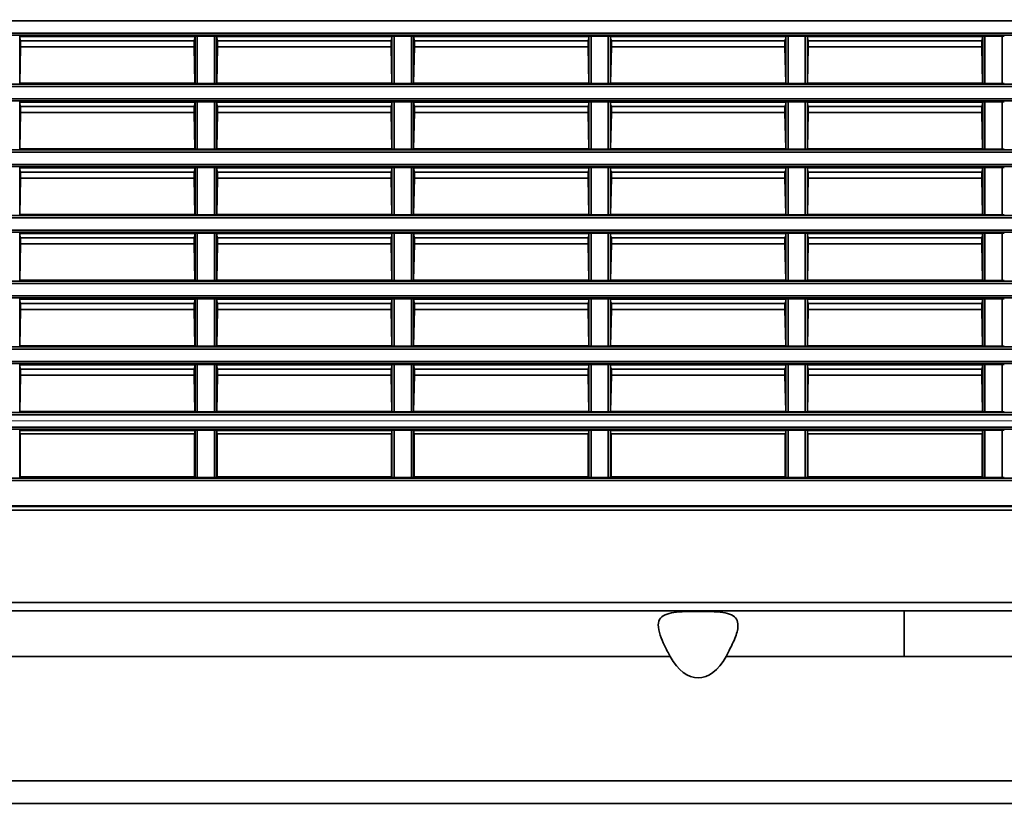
# Model space of a CAD drawing. Header units: millimetres. Extents: x 0 to 1118, y 0 to 864.
# Tile 205 of 250: x 948 to 976, y 437 to 460. Entities that reach past the tile are written whole.
import ezdxf

# ---------------------------------------------------------------- set-up
doc = ezdxf.new("R2010")
doc.units = ezdxf.units.MM
doc.styles.add('SLDTEXTSTYLE0', font='TXT', dxfattribs={"width": 0.605})
doc.dimstyles.new('SLDDIMSTYLE3', dxfattribs={"dimtxt": 4.233333, "dimasz": 4.572, "dimexe": 0, "dimexo": 0.0625, "dimgap": 1.058333, "dimtad": 0, "dimtih": 1, "dimtoh": 1, "dimdec": 1, "dimlfac": 4, "dimrnd": 1e-09, "dimzin": 4, "dimdsep": 46, "dimtxsty": 'SLDTEXTSTYLE0', "dimsah": 1, "dimcen": 0.09, "dimadec": 0, "dimazin": 1, "dimtfac": 1, "dimtofl": 0, "dimtmove": 0, "dimatfit": 3, "dimfxl": 1, "dimfrac": 2, "dimtolj": 1, "dimtzin": 12, "dimarcsym": 0})
doc.dimstyles.new('SLDDIMSTYLE4', dxfattribs={"dimtxt": 4.233333, "dimasz": 4.572, "dimexe": 0, "dimexo": 0.0625, "dimgap": 1.058333, "dimtad": 0, "dimtih": 1, "dimtoh": 1, "dimdec": 1, "dimlfac": 4, "dimrnd": 1e-09, "dimzin": 12, "dimdsep": 46, "dimtxsty": 'SLDTEXTSTYLE0', "dimsah": 1, "dimcen": 0.09, "dimadec": 0, "dimazin": 3, "dimtfac": 1, "dimtmove": 0, "dimatfit": 0, "dimfxl": 1, "dimfrac": 2, "dimtolj": 1, "dimtzin": 12, "dimarcsym": 0})

# ---------------------------------------------------------------- blocks, each defined once
blk = doc.blocks.new('_D_21')
at = {"color": 7, "linetype": 'Continuous', "lineweight": 0}
for p, q in [((934.937, 497.024), (1079.54, 497.024)), ((1077.94, 497.024), (1077.94, 476.868)), ((1085.54, 475.898), (1084.084, 475.898)), ((1084.084, 475.898), (1084.084, 469.401)), ((1093.624, 475.898), (1095.079, 475.898)), ((1095.079, 475.898), (1095.079, 469.401)), ((1084.084, 469.401), (1085.54, 469.401)), ((1095.079, 469.401), (1093.624, 469.401)), ((1077.94, 448.274), (1077.94, 468.431)), ((934.937, 448.274), (1079.54, 448.274))]:
    blk.add_line(p, q, dxfattribs=at)
at = {"color": 7, "linetype": 'Continuous', "lineweight": 18}
for points in [[(1077.94, 497.024), (1077.178, 492.452), (1078.702, 492.452)], [(1077.94, 448.274), (1078.702, 452.846), (1077.178, 452.846)]]:
    blk.add_solid(points, dxfattribs=at)
at = {"color": 7, "linetype": 'Continuous', "lineweight": 18, "char_height": 4.2333, "attachment_point": 1, "style": 'SLDTEXTSTYLE0'}
for s, insert in [('3X', (1059.346, 474.858)), ('195.0', (1068.077, 474.858)), ('7.7', (1085.54, 474.858))]:
    blk.add_mtext(s, dxfattribs=dict(at, insert=insert))
blk = doc.blocks.new('_D_26')
at = {"color": 7, "linetype": 'Continuous', "lineweight": 0}
for p, q in [((933.15, 476.029), (933.15, 426.674)), ((941.775, 471.049), (941.775, 426.674)), ((963.079, 431.523), (961.624, 431.523)), ((961.624, 431.523), (961.624, 425.026)), ((971.163, 431.523), (972.619, 431.523)), ((972.619, 431.523), (972.619, 425.026)), ((933.15, 428.274), (923.625, 428.274)), ((941.775, 428.274), (947.881, 428.274)), ((961.624, 425.026), (963.079, 425.026)), ((972.619, 425.026), (971.163, 425.026))]:
    blk.add_line(p, q, dxfattribs=at)
at = {"color": 7, "linetype": 'Continuous', "lineweight": 18}
for points in [[(933.15, 428.274), (928.578, 429.036), (928.578, 427.512)], [(941.775, 428.274), (946.347, 427.512), (946.347, 429.036)]]:
    blk.add_solid(points, dxfattribs=at)
at = {"color": 7, "linetype": 'Continuous', "lineweight": 18, "char_height": 4.2333, "attachment_point": 1, "style": 'SLDTEXTSTYLE0'}
for s, insert in [('34.5', (948.85, 430.483)), ('1.4', (963.079, 430.483))]:
    blk.add_mtext(s, dxfattribs=dict(at, insert=insert))
blk = doc.blocks.new('_D_29')
at = {"color": 7, "linetype": 'Continuous', "lineweight": 0}
for p, q in [((1077.94, 448.274), (1077.94, 457.799)), ((936.761, 448.274), (1079.54, 448.274)), ((1038.652, 437.349), (1079.54, 437.349)), ((1077.94, 428.274), (1077.94, 437.349)), ((1062.801, 431.523), (1061.346, 431.523)), ((1061.346, 431.523), (1061.346, 425.026)), ((1070.886, 431.523), (1072.341, 431.523)), ((1072.341, 431.523), (1072.341, 425.026)), ((1074.765, 428.274), (1077.94, 428.274)), ((1061.346, 425.026), (1062.801, 425.026)), ((1072.341, 425.026), (1070.886, 425.026))]:
    blk.add_line(p, q, dxfattribs=at)
at = {"color": 7, "linetype": 'Continuous', "lineweight": 18}
for points in [[(1077.94, 448.274), (1078.702, 452.846), (1077.178, 452.846)], [(1077.94, 437.349), (1077.178, 432.777), (1078.702, 432.777)]]:
    blk.add_solid(points, dxfattribs=at)
at = {"color": 7, "linetype": 'Continuous', "lineweight": 18, "char_height": 4.2333, "attachment_point": 1, "style": 'SLDTEXTSTYLE0'}
for s, insert in [('3X', (1039.841, 430.483)), ('43.7', (1048.572, 430.483)), ('1.7', (1062.801, 430.483))]:
    blk.add_mtext(s, dxfattribs=dict(at, insert=insert))

msp = doc.modelspace()

# ---------------------------------------------------------------- linework, layer by layer
at = {"color": 7, "linetype": 'Continuous', "lineweight": 35}
for p, q in [((1048.962, 459.7), (930.212, 459.7)), ((930.212, 459.348), (1048.962, 459.348)), ((1048.962, 459.286), (930.212, 459.286)), ((947.707, 459.259), (947.712, 459.255)), ((947.707, 459.259), (947.707, 457.914)), ((952.712, 459.255), (947.712, 459.255)), ((947.712, 459.203), (947.712, 459.255)), ((947.712, 459.19), (947.712, 459.203)), ((947.733, 459.127), (947.712, 459.19)), ((947.733, 459.127), (947.733, 458.959)), ((952.691, 459.127), (947.733, 459.127)), ((952.691, 459.127), (952.712, 459.19)), ((952.691, 458.959), (952.691, 459.127)), ((952.712, 459.255), (952.717, 459.259)), ((952.712, 459.255), (952.712, 459.203)), ((952.712, 459.203), (952.712, 459.19)), ((952.717, 457.914), (952.717, 459.259)), ((952.779, 459.261), (953.27, 459.261)), ((952.779, 459.261), (952.779, 457.913)), ((953.27, 457.913), (953.27, 459.261)), ((953.332, 459.259), (953.337, 459.255)), ((953.332, 459.259), (953.332, 457.914)), ((958.337, 459.255), (953.337, 459.255)), ((953.337, 459.203), (953.337, 459.255)), ((953.337, 459.19), (953.337, 459.203)), ((953.358, 459.127), (953.337, 459.19)), ((953.358, 459.127), (953.358, 458.959)), ((958.316, 459.127), (953.358, 459.127)), ((958.316, 459.127), (958.337, 459.19)), ((958.316, 458.959), (958.316, 459.127)), ((958.337, 459.255), (958.342, 459.259)), ((958.337, 459.255), (958.337, 459.203)), ((958.337, 459.203), (958.337, 459.19)), ((958.342, 457.914), (958.342, 459.259)), ((958.404, 459.261), (958.895, 459.261)), ((958.404, 459.261), (958.404, 457.913)), ((958.895, 457.913), (958.895, 459.261)), ((958.962, 459.255), (958.957, 459.259)), ((958.957, 459.259), (958.957, 457.914)), ((958.962, 459.255), (963.962, 459.255)), ((958.962, 459.203), (958.962, 459.255)), ((958.962, 459.19), (958.962, 459.203)), ((958.983, 459.127), (958.962, 459.19)), ((958.983, 458.959), (958.983, 459.127)), ((958.983, 459.127), (963.941, 459.127)), ((963.941, 459.127), (963.962, 459.19)), ((963.941, 459.127), (963.941, 458.959)), ((963.967, 459.259), (963.962, 459.255)), ((963.962, 459.255), (963.962, 459.203)), ((963.962, 459.203), (963.962, 459.19)), ((963.967, 457.914), (963.967, 459.259)), ((964.029, 459.261), (964.52, 459.261)), ((964.029, 459.261), (964.029, 457.913)), ((964.52, 457.913), (964.52, 459.261)), ((964.587, 459.255), (964.582, 459.259)), ((964.582, 459.259), (964.582, 457.914)), ((964.587, 459.255), (969.587, 459.255)), ((964.587, 459.203), (964.587, 459.255)), ((964.587, 459.19), (964.587, 459.203)), ((964.608, 459.127), (964.587, 459.19)), ((964.608, 458.959), (964.608, 459.127)), ((964.608, 459.127), (969.566, 459.127)), ((969.566, 459.127), (969.587, 459.19)), ((969.566, 458.959), (969.566, 459.127)), ((969.587, 459.255), (969.592, 459.259)), ((969.587, 459.255), (969.587, 459.203)), ((969.587, 459.203), (969.587, 459.19)), ((969.592, 457.914), (969.592, 459.259)), ((969.654, 459.261), (970.145, 459.261)), ((969.654, 459.261), (969.654, 457.913)), ((970.145, 457.913), (970.145, 459.261)), ((970.207, 459.259), (970.212, 459.255)), ((970.207, 459.259), (970.207, 457.914)), ((975.212, 459.255), (970.212, 459.255)), ((970.212, 459.203), (970.212, 459.255)), ((970.212, 459.19), (970.212, 459.203)), ((970.233, 459.127), (970.212, 459.19)), ((970.233, 459.127), (970.233, 458.959)), ((975.191, 459.127), (970.233, 459.127)), ((975.191, 459.127), (975.212, 459.19)), ((975.191, 458.959), (975.191, 459.127)), ((975.212, 459.255), (975.217, 459.259)), ((975.212, 459.255), (975.212, 459.203)), ((975.212, 459.203), (975.212, 459.19)), ((975.217, 457.914), (975.217, 459.259)), ((975.279, 459.261), (975.77, 459.261)), ((975.279, 459.261), (975.279, 457.913)), ((975.77, 457.913), (975.77, 459.261)), ((947.733, 458.959), (947.711, 457.918)), ((952.691, 458.959), (947.733, 458.959)), ((952.713, 457.918), (952.691, 458.959)), ((953.358, 458.959), (953.336, 457.918)), ((958.316, 458.959), (953.358, 458.959)), ((958.338, 457.918), (958.316, 458.959)), ((958.961, 457.918), (958.983, 458.959)), ((958.983, 458.959), (963.941, 458.959)), ((963.941, 458.959), (963.963, 457.918)), ((964.586, 457.918), (964.608, 458.959)), ((964.608, 458.959), (969.566, 458.959)), ((969.588, 457.918), (969.566, 458.959)), ((970.233, 458.959), (970.211, 457.918)), ((975.191, 458.959), (970.233, 458.959)), ((975.213, 457.918), (975.191, 458.959)), ((930.212, 457.888), (1048.962, 457.888)), ((947.711, 457.918), (947.707, 457.914)), ((952.713, 457.918), (947.711, 457.918)), ((952.717, 457.914), (952.713, 457.918)), ((953.27, 457.913), (952.779, 457.913)), ((953.336, 457.918), (953.332, 457.914)), ((958.338, 457.918), (953.336, 457.918)), ((958.342, 457.914), (958.338, 457.918)), ((958.895, 457.913), (958.404, 457.913)), ((958.957, 457.914), (958.961, 457.918)), ((958.961, 457.918), (963.963, 457.918)), ((963.963, 457.918), (963.967, 457.914)), ((964.52, 457.913), (964.029, 457.913)), ((964.582, 457.914), (964.586, 457.918)), ((964.586, 457.918), (969.588, 457.918)), ((969.592, 457.914), (969.588, 457.918)), ((970.145, 457.913), (969.654, 457.913)), ((970.211, 457.918), (970.207, 457.914)), ((975.213, 457.918), (970.211, 457.918)), ((975.217, 457.914), (975.213, 457.918)), ((975.77, 457.913), (975.279, 457.913)), ((1048.962, 457.825), (930.212, 457.825)), ((930.212, 457.473), (1048.962, 457.473)), ((1048.962, 457.411), (930.212, 457.411)), ((947.707, 457.384), (947.712, 457.38)), ((947.707, 457.384), (947.707, 456.039)), ((952.712, 457.38), (947.712, 457.38)), ((947.712, 457.328), (947.712, 457.38)), ((947.712, 457.315), (947.712, 457.328)), ((947.733, 457.252), (947.712, 457.315)), ((952.691, 457.252), (952.712, 457.315)), ((952.712, 457.38), (952.717, 457.384)), ((952.712, 457.38), (952.712, 457.328)), ((952.712, 457.328), (952.712, 457.315)), ((952.717, 456.039), (952.717, 457.384)), ((952.779, 457.386), (953.27, 457.386)), ((952.779, 457.386), (952.779, 456.038)), ((953.27, 456.038), (953.27, 457.386)), ((953.332, 457.384), (953.337, 457.38)), ((953.332, 457.384), (953.332, 456.039)), ((958.337, 457.38), (953.337, 457.38)), ((953.337, 457.328), (953.337, 457.38)), ((953.337, 457.315), (953.337, 457.328)), ((953.358, 457.252), (953.337, 457.315)), ((958.316, 457.252), (958.337, 457.315)), ((958.337, 457.38), (958.342, 457.384)), ((958.337, 457.38), (958.337, 457.328)), ((958.337, 457.328), (958.337, 457.315)), ((958.342, 456.039), (958.342, 457.384)), ((958.404, 457.386), (958.895, 457.386)), ((958.404, 457.386), (958.404, 456.038)), ((958.895, 456.038), (958.895, 457.386)), ((958.962, 457.38), (958.957, 457.384)), ((958.957, 457.384), (958.957, 456.039)), ((958.962, 457.38), (963.962, 457.38)), ((958.962, 457.328), (958.962, 457.38)), ((958.962, 457.315), (958.962, 457.328)), ((958.983, 457.252), (958.962, 457.315)), ((963.941, 457.252), (963.962, 457.315)), ((963.967, 457.384), (963.962, 457.38)), ((963.962, 457.38), (963.962, 457.328)), ((963.962, 457.328), (963.962, 457.315)), ((963.967, 456.039), (963.967, 457.384)), ((964.029, 457.386), (964.52, 457.386)), ((964.029, 457.386), (964.029, 456.038)), ((964.52, 456.038), (964.52, 457.386)), ((964.587, 457.38), (964.582, 457.384)), ((964.582, 457.384), (964.582, 456.039)), ((964.587, 457.38), (969.587, 457.38)), ((964.587, 457.328), (964.587, 457.38)), ((964.587, 457.315), (964.587, 457.328)), ((964.608, 457.252), (964.587, 457.315)), ((969.566, 457.252), (969.587, 457.315)), ((969.587, 457.38), (969.592, 457.384)), ((969.587, 457.38), (969.587, 457.328)), ((969.587, 457.328), (969.587, 457.315)), ((969.592, 456.039), (969.592, 457.384)), ((969.654, 457.386), (970.145, 457.386)), ((969.654, 457.386), (969.654, 456.038)), ((970.145, 456.038), (970.145, 457.386)), ((970.207, 457.384), (970.212, 457.38)), ((970.207, 457.384), (970.207, 456.039)), ((975.212, 457.38), (970.212, 457.38)), ((970.212, 457.328), (970.212, 457.38)), ((970.212, 457.315), (970.212, 457.328)), ((970.233, 457.252), (970.212, 457.315)), ((975.191, 457.252), (975.212, 457.315)), ((975.212, 457.38), (975.217, 457.384)), ((975.212, 457.38), (975.212, 457.328)), ((975.212, 457.328), (975.212, 457.315)), ((975.217, 456.039), (975.217, 457.384)), ((975.279, 457.386), (975.77, 457.386)), ((975.279, 457.386), (975.279, 456.038)), ((975.77, 456.038), (975.77, 457.386)), ((947.733, 457.084), (947.711, 456.043)), ((947.733, 457.252), (947.733, 457.084)), ((952.691, 457.252), (947.733, 457.252)), ((952.691, 457.084), (947.733, 457.084)), ((952.691, 457.084), (952.691, 457.252)), ((952.713, 456.043), (952.691, 457.084)), ((953.358, 457.084), (953.336, 456.043)), ((953.358, 457.252), (953.358, 457.084)), ((958.316, 457.252), (953.358, 457.252)), ((958.316, 457.084), (953.358, 457.084)), ((958.316, 457.084), (958.316, 457.252)), ((958.338, 456.043), (958.316, 457.084)), ((958.961, 456.043), (958.983, 457.084)), ((958.983, 457.084), (958.983, 457.252)), ((958.983, 457.252), (963.941, 457.252)), ((958.983, 457.084), (963.941, 457.084)), ((963.941, 457.252), (963.941, 457.084)), ((963.941, 457.084), (963.963, 456.043)), ((964.586, 456.043), (964.608, 457.084)), ((964.608, 457.084), (964.608, 457.252)), ((964.608, 457.252), (969.566, 457.252)), ((964.608, 457.084), (969.566, 457.084)), ((969.566, 457.084), (969.566, 457.252)), ((969.588, 456.043), (969.566, 457.084)), ((970.233, 457.084), (970.211, 456.043)), ((970.233, 457.252), (970.233, 457.084)), ((975.191, 457.252), (970.233, 457.252)), ((975.191, 457.084), (970.233, 457.084)), ((975.191, 457.084), (975.191, 457.252)), ((975.213, 456.043), (975.191, 457.084)), ((930.212, 456.013), (1048.962, 456.013)), ((1048.962, 455.95), (930.212, 455.95)), ((947.711, 456.043), (947.707, 456.039)), ((952.713, 456.043), (947.711, 456.043)), ((952.717, 456.039), (952.713, 456.043)), ((953.27, 456.038), (952.779, 456.038)), ((953.336, 456.043), (953.332, 456.039)), ((958.338, 456.043), (953.336, 456.043)), ((958.342, 456.039), (958.338, 456.043)), ((958.895, 456.038), (958.404, 456.038)), ((958.957, 456.039), (958.961, 456.043)), ((958.961, 456.043), (963.963, 456.043)), ((963.963, 456.043), (963.967, 456.039)), ((964.52, 456.038), (964.029, 456.038)), ((964.582, 456.039), (964.586, 456.043)), ((964.586, 456.043), (969.588, 456.043)), ((969.592, 456.039), (969.588, 456.043)), ((970.145, 456.038), (969.654, 456.038)), ((970.211, 456.043), (970.207, 456.039)), ((975.213, 456.043), (970.211, 456.043)), ((975.217, 456.039), (975.213, 456.043)), ((975.77, 456.038), (975.279, 456.038)), ((930.212, 455.598), (1048.962, 455.598)), ((1048.962, 455.536), (930.212, 455.536)), ((947.707, 455.509), (947.712, 455.505)), ((947.707, 455.509), (947.707, 454.164)), ((952.712, 455.505), (947.712, 455.505)), ((947.712, 455.453), (947.712, 455.505)), ((947.712, 455.44), (947.712, 455.453)), ((947.733, 455.377), (947.712, 455.44)), ((947.733, 455.377), (947.733, 455.209)), ((952.691, 455.377), (947.733, 455.377)), ((952.691, 455.377), (952.712, 455.44)), ((952.691, 455.209), (952.691, 455.377)), ((952.712, 455.505), (952.717, 455.509)), ((952.712, 455.505), (952.712, 455.453)), ((952.712, 455.453), (952.712, 455.44)), ((952.717, 454.164), (952.717, 455.509)), ((952.779, 455.511), (953.27, 455.511)), ((952.779, 455.511), (952.779, 454.163)), ((953.27, 454.163), (953.27, 455.511)), ((953.332, 455.509), (953.337, 455.505)), ((953.332, 455.509), (953.332, 454.164)), ((958.337, 455.505), (953.337, 455.505)), ((953.337, 455.453), (953.337, 455.505)), ((953.337, 455.44), (953.337, 455.453)), ((953.358, 455.377), (953.337, 455.44)), ((953.358, 455.377), (953.358, 455.209)), ((958.316, 455.377), (953.358, 455.377)), ((958.316, 455.377), (958.337, 455.44)), ((958.316, 455.209), (958.316, 455.377)), ((958.337, 455.505), (958.342, 455.509)), ((958.337, 455.505), (958.337, 455.453)), ((958.337, 455.453), (958.337, 455.44)), ((958.342, 454.164), (958.342, 455.509)), ((958.404, 455.511), (958.895, 455.511)), ((958.404, 455.511), (958.404, 454.163)), ((958.895, 454.163), (958.895, 455.511)), ((958.962, 455.505), (958.957, 455.509)), ((958.957, 455.509), (958.957, 454.164)), ((958.962, 455.505), (963.962, 455.505)), ((958.962, 455.453), (958.962, 455.505)), ((958.962, 455.44), (958.962, 455.453)), ((958.983, 455.377), (958.962, 455.44)), ((958.983, 455.209), (958.983, 455.377)), ((958.983, 455.377), (963.941, 455.377)), ((963.941, 455.377), (963.962, 455.44)), ((963.941, 455.377), (963.941, 455.209)), ((963.967, 455.509), (963.962, 455.505)), ((963.962, 455.505), (963.962, 455.453)), ((963.962, 455.453), (963.962, 455.44)), ((963.967, 454.164), (963.967, 455.509)), ((964.029, 455.511), (964.52, 455.511)), ((964.029, 455.511), (964.029, 454.163)), ((964.52, 454.163), (964.52, 455.511)), ((964.587, 455.505), (964.582, 455.509)), ((964.582, 455.509), (964.582, 454.164)), ((964.587, 455.505), (969.587, 455.505)), ((964.587, 455.453), (964.587, 455.505)), ((964.587, 455.44), (964.587, 455.453)), ((964.608, 455.377), (964.587, 455.44)), ((964.608, 455.209), (964.608, 455.377)), ((964.608, 455.377), (969.566, 455.377)), ((969.566, 455.377), (969.587, 455.44)), ((969.566, 455.209), (969.566, 455.377)), ((969.587, 455.505), (969.592, 455.509)), ((969.587, 455.505), (969.587, 455.453)), ((969.587, 455.453), (969.587, 455.44)), ((969.592, 454.164), (969.592, 455.509)), ((969.654, 455.511), (970.145, 455.511)), ((969.654, 455.511), (969.654, 454.163)), ((970.145, 454.163), (970.145, 455.511)), ((970.207, 455.509), (970.212, 455.505)), ((970.207, 455.509), (970.207, 454.164)), ((975.212, 455.505), (970.212, 455.505)), ((970.212, 455.453), (970.212, 455.505)), ((970.212, 455.44), (970.212, 455.453)), ((970.233, 455.377), (970.212, 455.44)), ((970.233, 455.377), (970.233, 455.209)), ((975.191, 455.377), (970.233, 455.377)), ((975.191, 455.377), (975.212, 455.44)), ((975.191, 455.209), (975.191, 455.377)), ((975.212, 455.505), (975.217, 455.509)), ((975.212, 455.505), (975.212, 455.453)), ((975.212, 455.453), (975.212, 455.44)), ((975.217, 454.164), (975.217, 455.509)), ((975.279, 455.511), (975.77, 455.511)), ((975.279, 455.511), (975.279, 454.163)), ((975.77, 454.163), (975.77, 455.511)), ((947.733, 455.209), (947.711, 454.168)), ((952.691, 455.209), (947.733, 455.209)), ((952.713, 454.168), (952.691, 455.209)), ((953.358, 455.209), (953.336, 454.168)), ((958.316, 455.209), (953.358, 455.209)), ((958.338, 454.168), (958.316, 455.209)), ((958.961, 454.168), (958.983, 455.209)), ((958.983, 455.209), (963.941, 455.209)), ((963.941, 455.209), (963.963, 454.168)), ((964.586, 454.168), (964.608, 455.209)), ((964.608, 455.209), (969.566, 455.209)), ((969.588, 454.168), (969.566, 455.209)), ((970.233, 455.209), (970.211, 454.168)), ((975.191, 455.209), (970.233, 455.209)), ((975.213, 454.168), (975.191, 455.209)), ((930.212, 454.138), (1048.962, 454.138)), ((1048.962, 454.075), (930.212, 454.075)), ((947.711, 454.168), (947.707, 454.164)), ((952.713, 454.168), (947.711, 454.168)), ((952.717, 454.164), (952.713, 454.168)), ((953.27, 454.163), (952.779, 454.163)), ((953.336, 454.168), (953.332, 454.164)), ((958.338, 454.168), (953.336, 454.168)), ((958.342, 454.164), (958.338, 454.168)), ((958.895, 454.163), (958.404, 454.163)), ((958.957, 454.164), (958.961, 454.168)), ((958.961, 454.168), (963.963, 454.168)), ((963.963, 454.168), (963.967, 454.164)), ((964.52, 454.163), (964.029, 454.163)), ((964.582, 454.164), (964.586, 454.168)), ((964.586, 454.168), (969.588, 454.168)), ((969.592, 454.164), (969.588, 454.168)), ((970.145, 454.163), (969.654, 454.163)), ((970.211, 454.168), (970.207, 454.164)), ((975.213, 454.168), (970.211, 454.168)), ((975.217, 454.164), (975.213, 454.168)), ((975.77, 454.163), (975.279, 454.163)), ((930.212, 453.723), (1048.962, 453.723)), ((1048.962, 453.661), (930.212, 453.661)), ((947.707, 453.634), (947.712, 453.63)), ((947.707, 453.634), (947.707, 452.289)), ((952.712, 453.63), (947.712, 453.63)), ((947.712, 453.578), (947.712, 453.63)), ((947.712, 453.565), (947.712, 453.578)), ((947.733, 453.502), (947.712, 453.565)), ((947.733, 453.502), (947.733, 453.334)), ((952.691, 453.502), (947.733, 453.502)), ((952.691, 453.502), (952.712, 453.565)), ((952.691, 453.334), (952.691, 453.502)), ((952.712, 453.63), (952.717, 453.634)), ((952.712, 453.63), (952.712, 453.578)), ((952.712, 453.578), (952.712, 453.565)), ((952.717, 452.289), (952.717, 453.634)), ((952.779, 453.636), (953.27, 453.636)), ((952.779, 453.636), (952.779, 452.288)), ((953.27, 452.288), (953.27, 453.636)), ((953.332, 453.634), (953.337, 453.63)), ((953.332, 453.634), (953.332, 452.289)), ((958.337, 453.63), (953.337, 453.63)), ((953.337, 453.578), (953.337, 453.63)), ((953.337, 453.565), (953.337, 453.578)), ((953.358, 453.502), (953.337, 453.565)), ((953.358, 453.502), (953.358, 453.334)), ((958.316, 453.502), (953.358, 453.502)), ((958.316, 453.502), (958.337, 453.565)), ((958.316, 453.334), (958.316, 453.502)), ((958.337, 453.63), (958.342, 453.634)), ((958.337, 453.63), (958.337, 453.578)), ((958.337, 453.578), (958.337, 453.565)), ((958.342, 452.289), (958.342, 453.634)), ((958.404, 453.636), (958.895, 453.636)), ((958.404, 453.636), (958.404, 452.288)), ((958.895, 452.288), (958.895, 453.636)), ((958.962, 453.63), (958.957, 453.634)), ((958.957, 453.634), (958.957, 452.289)), ((958.962, 453.63), (963.962, 453.63)), ((958.962, 453.578), (958.962, 453.63)), ((958.962, 453.565), (958.962, 453.578)), ((958.983, 453.502), (958.962, 453.565)), ((958.983, 453.334), (958.983, 453.502)), ((958.983, 453.502), (963.941, 453.502)), ((963.941, 453.502), (963.962, 453.565)), ((963.941, 453.502), (963.941, 453.334)), ((963.967, 453.634), (963.962, 453.63)), ((963.962, 453.63), (963.962, 453.578)), ((963.962, 453.578), (963.962, 453.565)), ((963.967, 452.289), (963.967, 453.634)), ((964.029, 453.636), (964.52, 453.636)), ((964.029, 453.636), (964.029, 452.288)), ((964.52, 452.288), (964.52, 453.636)), ((964.587, 453.63), (964.582, 453.634)), ((964.582, 453.634), (964.582, 452.289)), ((964.587, 453.63), (969.587, 453.63)), ((964.587, 453.578), (964.587, 453.63)), ((964.587, 453.565), (964.587, 453.578)), ((964.608, 453.502), (964.587, 453.565)), ((964.608, 453.334), (964.608, 453.502)), ((964.608, 453.502), (969.566, 453.502)), ((969.566, 453.502), (969.587, 453.565)), ((969.566, 453.334), (969.566, 453.502)), ((969.587, 453.63), (969.592, 453.634)), ((969.587, 453.63), (969.587, 453.578)), ((969.587, 453.578), (969.587, 453.565)), ((969.592, 452.289), (969.592, 453.634)), ((969.654, 453.636), (970.145, 453.636)), ((969.654, 453.636), (969.654, 452.288)), ((970.145, 452.288), (970.145, 453.636)), ((970.207, 453.634), (970.212, 453.63)), ((970.207, 453.634), (970.207, 452.289)), ((975.212, 453.63), (970.212, 453.63)), ((970.212, 453.578), (970.212, 453.63)), ((970.212, 453.565), (970.212, 453.578)), ((970.233, 453.502), (970.212, 453.565)), ((970.233, 453.502), (970.233, 453.334)), ((975.191, 453.502), (970.233, 453.502)), ((975.191, 453.502), (975.212, 453.565)), ((975.191, 453.334), (975.191, 453.502)), ((975.212, 453.63), (975.217, 453.634)), ((975.212, 453.63), (975.212, 453.578)), ((975.212, 453.578), (975.212, 453.565)), ((975.217, 452.289), (975.217, 453.634)), ((975.279, 453.636), (975.77, 453.636)), ((975.279, 453.636), (975.279, 452.288)), ((975.77, 452.288), (975.77, 453.636)), ((947.733, 453.334), (947.711, 452.293)), ((952.691, 453.334), (947.733, 453.334)), ((952.713, 452.293), (952.691, 453.334)), ((953.358, 453.334), (953.336, 452.293)), ((958.316, 453.334), (953.358, 453.334)), ((958.338, 452.293), (958.316, 453.334)), ((958.961, 452.293), (958.983, 453.334)), ((958.983, 453.334), (963.941, 453.334)), ((963.941, 453.334), (963.963, 452.293)), ((964.586, 452.293), (964.608, 453.334)), ((964.608, 453.334), (969.566, 453.334)), ((969.588, 452.293), (969.566, 453.334)), ((970.233, 453.334), (970.211, 452.293)), ((975.191, 453.334), (970.233, 453.334)), ((975.213, 452.293), (975.191, 453.334)), ((930.212, 452.263), (1048.962, 452.263)), ((947.711, 452.293), (947.707, 452.289)), ((952.713, 452.293), (947.711, 452.293)), ((952.717, 452.289), (952.713, 452.293)), ((953.27, 452.288), (952.779, 452.288)), ((953.336, 452.293), (953.332, 452.289)), ((958.338, 452.293), (953.336, 452.293)), ((958.342, 452.289), (958.338, 452.293)), ((958.895, 452.288), (958.404, 452.288)), ((958.957, 452.289), (958.961, 452.293)), ((958.961, 452.293), (963.963, 452.293)), ((963.963, 452.293), (963.967, 452.289)), ((964.52, 452.288), (964.029, 452.288)), ((964.582, 452.289), (964.586, 452.293)), ((964.586, 452.293), (969.588, 452.293)), ((969.592, 452.289), (969.588, 452.293)), ((970.145, 452.288), (969.654, 452.288)), ((970.211, 452.293), (970.207, 452.289)), ((975.213, 452.293), (970.211, 452.293)), ((975.217, 452.289), (975.213, 452.293)), ((975.77, 452.288), (975.279, 452.288)), ((1048.962, 452.2), (930.212, 452.2)), ((930.212, 451.848), (1048.962, 451.848)), ((1048.962, 451.786), (930.212, 451.786)), ((947.707, 451.759), (947.712, 451.755)), ((947.707, 451.759), (947.707, 450.414)), ((952.712, 451.755), (947.712, 451.755)), ((947.712, 451.703), (947.712, 451.755)), ((947.712, 451.69), (947.712, 451.703)), ((947.733, 451.627), (947.712, 451.69)), ((952.691, 451.627), (952.712, 451.69)), ((952.712, 451.755), (952.717, 451.759)), ((952.712, 451.755), (952.712, 451.703)), ((952.712, 451.703), (952.712, 451.69)), ((952.717, 450.414), (952.717, 451.759)), ((952.779, 451.761), (953.27, 451.761)), ((952.779, 451.761), (952.779, 450.413)), ((953.27, 450.413), (953.27, 451.761)), ((953.332, 451.759), (953.337, 451.755)), ((953.332, 451.759), (953.332, 450.414)), ((958.337, 451.755), (953.337, 451.755)), ((953.337, 451.703), (953.337, 451.755)), ((953.337, 451.69), (953.337, 451.703)), ((953.358, 451.627), (953.337, 451.69)), ((958.316, 451.627), (958.337, 451.69)), ((958.337, 451.755), (958.342, 451.759)), ((958.337, 451.755), (958.337, 451.703)), ((958.337, 451.703), (958.337, 451.69)), ((958.342, 450.414), (958.342, 451.759)), ((958.404, 451.761), (958.895, 451.761)), ((958.404, 451.761), (958.404, 450.413)), ((958.895, 450.413), (958.895, 451.761)), ((958.962, 451.755), (958.957, 451.759)), ((958.957, 451.759), (958.957, 450.414)), ((958.962, 451.755), (963.962, 451.755)), ((958.962, 451.703), (958.962, 451.755)), ((958.962, 451.69), (958.962, 451.703)), ((958.983, 451.627), (958.962, 451.69)), ((963.941, 451.627), (963.962, 451.69)), ((963.967, 451.759), (963.962, 451.755)), ((963.962, 451.755), (963.962, 451.703)), ((963.962, 451.703), (963.962, 451.69)), ((963.967, 450.414), (963.967, 451.759)), ((964.029, 451.761), (964.52, 451.761)), ((964.029, 451.761), (964.029, 450.413)), ((964.52, 450.413), (964.52, 451.761)), ((964.587, 451.755), (964.582, 451.759)), ((964.582, 451.759), (964.582, 450.414)), ((964.587, 451.755), (969.587, 451.755)), ((964.587, 451.703), (964.587, 451.755)), ((964.587, 451.69), (964.587, 451.703)), ((964.608, 451.627), (964.587, 451.69)), ((969.566, 451.627), (969.587, 451.69)), ((969.587, 451.755), (969.592, 451.759)), ((969.587, 451.755), (969.587, 451.703)), ((969.587, 451.703), (969.587, 451.69)), ((969.592, 450.414), (969.592, 451.759)), ((969.654, 451.761), (970.145, 451.761)), ((969.654, 451.761), (969.654, 450.413)), ((970.145, 450.413), (970.145, 451.761)), ((970.207, 451.759), (970.212, 451.755)), ((970.207, 451.759), (970.207, 450.414)), ((975.212, 451.755), (970.212, 451.755)), ((970.212, 451.703), (970.212, 451.755)), ((970.212, 451.69), (970.212, 451.703)), ((970.233, 451.627), (970.212, 451.69)), ((975.191, 451.627), (975.212, 451.69)), ((975.212, 451.755), (975.217, 451.759)), ((975.212, 451.755), (975.212, 451.703)), ((975.212, 451.703), (975.212, 451.69)), ((975.217, 450.414), (975.217, 451.759)), ((975.279, 451.761), (975.77, 451.761)), ((975.279, 451.761), (975.279, 450.413)), ((975.77, 450.413), (975.77, 451.761)), ((947.733, 451.459), (947.711, 450.418)), ((947.733, 451.627), (947.733, 451.459)), ((952.691, 451.627), (947.733, 451.627)), ((952.691, 451.459), (947.733, 451.459)), ((952.691, 451.459), (952.691, 451.627)), ((952.713, 450.418), (952.691, 451.459)), ((953.358, 451.459), (953.336, 450.418)), ((953.358, 451.627), (953.358, 451.459)), ((958.316, 451.627), (953.358, 451.627)), ((958.316, 451.459), (953.358, 451.459)), ((958.316, 451.459), (958.316, 451.627)), ((958.338, 450.418), (958.316, 451.459)), ((958.961, 450.418), (958.983, 451.459)), ((958.983, 451.459), (958.983, 451.627)), ((958.983, 451.627), (963.941, 451.627)), ((958.983, 451.459), (963.941, 451.459)), ((963.941, 451.627), (963.941, 451.459)), ((963.941, 451.459), (963.963, 450.418)), ((964.586, 450.418), (964.608, 451.459)), ((964.608, 451.459), (964.608, 451.627)), ((964.608, 451.627), (969.566, 451.627)), ((964.608, 451.459), (969.566, 451.459)), ((969.566, 451.459), (969.566, 451.627)), ((969.588, 450.418), (969.566, 451.459)), ((970.233, 451.459), (970.211, 450.418)), ((970.233, 451.627), (970.233, 451.459)), ((975.191, 451.627), (970.233, 451.627)), ((975.191, 451.459), (970.233, 451.459)), ((975.191, 451.459), (975.191, 451.627)), ((975.213, 450.418), (975.191, 451.459)), ((930.212, 450.388), (1048.962, 450.388)), ((1048.962, 450.325), (930.212, 450.325)), ((947.711, 450.418), (947.707, 450.414)), ((952.713, 450.418), (947.711, 450.418)), ((952.717, 450.414), (952.713, 450.418)), ((953.27, 450.413), (952.779, 450.413)), ((953.336, 450.418), (953.332, 450.414)), ((958.338, 450.418), (953.336, 450.418)), ((958.342, 450.414), (958.338, 450.418)), ((958.895, 450.413), (958.404, 450.413)), ((958.957, 450.414), (958.961, 450.418)), ((958.961, 450.418), (963.963, 450.418)), ((963.963, 450.418), (963.967, 450.414)), ((964.52, 450.413), (964.029, 450.413)), ((964.582, 450.414), (964.586, 450.418)), ((964.586, 450.418), (969.588, 450.418)), ((969.592, 450.414), (969.588, 450.418)), ((970.145, 450.413), (969.654, 450.413)), ((970.211, 450.418), (970.207, 450.414)), ((975.213, 450.418), (970.211, 450.418)), ((975.217, 450.414), (975.213, 450.418)), ((975.77, 450.413), (975.279, 450.413)), ((930.212, 449.973), (1048.962, 449.973)), ((1048.962, 449.911), (930.212, 449.911)), ((947.707, 449.884), (947.712, 449.88)), ((947.707, 449.884), (947.707, 448.539)), ((952.712, 449.88), (947.712, 449.88)), ((947.712, 449.828), (947.712, 449.88)), ((947.712, 449.815), (947.712, 449.828)), ((947.733, 449.752), (947.712, 449.815)), ((947.733, 449.752), (947.733, 449.584)), ((952.691, 449.752), (947.733, 449.752)), ((952.691, 449.752), (952.712, 449.815)), ((952.691, 449.584), (952.691, 449.752)), ((952.712, 449.88), (952.717, 449.884)), ((952.712, 449.88), (952.712, 449.828)), ((952.712, 449.828), (952.712, 449.815)), ((952.717, 448.539), (952.717, 449.884)), ((952.779, 449.886), (953.27, 449.886)), ((952.779, 449.886), (952.779, 448.538)), ((953.27, 448.538), (953.27, 449.886)), ((953.332, 449.884), (953.337, 449.88)), ((953.332, 449.884), (953.332, 448.539)), ((958.337, 449.88), (953.337, 449.88)), ((953.337, 449.828), (953.337, 449.88)), ((953.337, 449.815), (953.337, 449.828)), ((953.358, 449.752), (953.337, 449.815)), ((953.358, 449.752), (953.358, 449.584)), ((958.316, 449.752), (953.358, 449.752)), ((958.316, 449.752), (958.337, 449.815)), ((958.316, 449.584), (958.316, 449.752)), ((958.337, 449.88), (958.342, 449.884)), ((958.337, 449.88), (958.337, 449.828)), ((958.337, 449.828), (958.337, 449.815)), ((958.342, 448.539), (958.342, 449.884)), ((958.404, 449.886), (958.895, 449.886)), ((958.404, 449.886), (958.404, 448.538)), ((958.895, 448.538), (958.895, 449.886)), ((958.962, 449.88), (958.957, 449.884)), ((958.957, 449.884), (958.957, 448.539)), ((958.962, 449.88), (963.962, 449.88)), ((958.962, 449.828), (958.962, 449.88)), ((958.962, 449.815), (958.962, 449.828)), ((958.983, 449.752), (958.962, 449.815)), ((958.983, 449.752), (958.983, 449.584)), ((963.941, 449.752), (958.983, 449.752)), ((963.941, 449.752), (963.962, 449.815)), ((963.941, 449.584), (963.941, 449.752)), ((963.967, 449.884), (963.962, 449.88)), ((963.962, 449.88), (963.962, 449.828)), ((963.962, 449.828), (963.962, 449.815)), ((963.967, 448.539), (963.967, 449.884)), ((964.029, 449.886), (964.52, 449.886)), ((964.029, 449.886), (964.029, 448.538)), ((964.52, 448.538), (964.52, 449.886)), ((964.587, 449.88), (964.582, 449.884)), ((964.582, 449.884), (964.582, 448.539)), ((964.587, 449.88), (969.587, 449.88)), ((964.587, 449.828), (964.587, 449.88)), ((964.587, 449.815), (964.587, 449.828)), ((964.608, 449.752), (964.587, 449.815)), ((964.608, 449.752), (964.608, 449.584)), ((964.608, 449.752), (969.566, 449.752)), ((969.566, 449.752), (969.587, 449.815)), ((969.566, 449.584), (969.566, 449.752)), ((969.587, 449.88), (969.592, 449.884)), ((969.587, 449.88), (969.587, 449.828)), ((969.587, 449.828), (969.587, 449.815)), ((969.592, 448.539), (969.592, 449.884)), ((969.654, 449.886), (970.145, 449.886)), ((969.654, 449.886), (969.654, 448.538)), ((970.145, 448.538), (970.145, 449.886)), ((970.207, 449.884), (970.212, 449.88)), ((970.207, 449.884), (970.207, 448.539)), ((975.212, 449.88), (970.212, 449.88)), ((970.212, 449.828), (970.212, 449.88)), ((970.212, 449.815), (970.212, 449.828)), ((970.233, 449.752), (970.212, 449.815)), ((970.233, 449.752), (970.233, 449.584)), ((975.191, 449.752), (970.233, 449.752)), ((975.191, 449.752), (975.212, 449.815)), ((975.191, 449.584), (975.191, 449.752)), ((975.212, 449.88), (975.217, 449.884)), ((975.212, 449.88), (975.212, 449.828)), ((975.212, 449.828), (975.212, 449.815)), ((975.217, 448.539), (975.217, 449.884)), ((975.279, 449.886), (975.77, 449.886)), ((975.279, 449.886), (975.279, 448.538)), ((975.77, 448.538), (975.77, 449.886)), ((947.733, 449.584), (947.711, 448.543)), ((952.691, 449.584), (947.733, 449.584)), ((952.713, 448.543), (952.691, 449.584)), ((953.358, 449.584), (953.336, 448.543)), ((958.316, 449.584), (953.358, 449.584)), ((958.338, 448.543), (958.316, 449.584)), ((958.983, 449.584), (958.961, 448.543)), ((963.941, 449.584), (958.983, 449.584)), ((963.963, 448.543), (963.941, 449.584)), ((964.608, 449.584), (964.586, 448.543)), ((964.608, 449.584), (969.566, 449.584)), ((969.588, 448.543), (969.566, 449.584)), ((970.233, 449.584), (970.211, 448.543)), ((975.191, 449.584), (970.233, 449.584)), ((975.213, 448.543), (975.191, 449.584)), ((988.444, 448.45), (934.513, 448.45)), ((934.606, 448.513), (988.351, 448.513)), ((947.711, 448.543), (947.707, 448.539)), ((952.713, 448.543), (947.711, 448.543)), ((952.717, 448.539), (952.713, 448.543)), ((953.27, 448.538), (952.779, 448.538)), ((953.336, 448.543), (953.332, 448.539)), ((958.338, 448.543), (953.336, 448.543)), ((958.342, 448.539), (958.338, 448.543)), ((958.895, 448.538), (958.404, 448.538)), ((958.961, 448.543), (958.957, 448.539)), ((963.963, 448.543), (958.961, 448.543)), ((963.967, 448.539), (963.963, 448.543)), ((964.52, 448.538), (964.029, 448.538)), ((964.586, 448.543), (964.582, 448.539)), ((964.586, 448.543), (969.588, 448.543)), ((969.592, 448.539), (969.588, 448.543)), ((970.145, 448.538), (969.654, 448.538)), ((970.211, 448.543), (970.207, 448.539)), ((975.213, 448.543), (970.211, 448.543)), ((975.217, 448.539), (975.213, 448.543)), ((975.77, 448.538), (975.279, 448.538)), ((934.513, 448.098), (988.444, 448.098)), ((988.351, 448.036), (934.606, 448.036)), ((947.707, 448.009), (947.712, 448.005)), ((947.707, 448.009), (947.707, 446.664)), ((952.712, 448.005), (947.712, 448.005)), ((947.712, 447.953), (947.712, 448.005)), ((947.712, 447.943), (947.712, 447.953)), ((947.724, 447.908), (947.712, 447.943)), ((947.724, 447.908), (947.724, 446.68)), ((952.7, 447.908), (947.724, 447.908)), ((952.7, 447.908), (952.712, 447.943)), ((952.7, 446.68), (952.7, 447.908)), ((952.712, 448.005), (952.717, 448.009)), ((952.712, 448.005), (952.712, 447.953)), ((952.712, 447.953), (952.712, 447.943)), ((952.717, 446.664), (952.717, 448.009)), ((952.779, 448.011), (953.27, 448.011)), ((952.779, 448.011), (952.779, 446.663)), ((953.27, 446.663), (953.27, 448.011)), ((953.332, 448.009), (953.337, 448.005)), ((953.332, 448.009), (953.332, 446.664)), ((958.337, 448.005), (953.337, 448.005)), ((953.337, 447.953), (953.337, 448.005)), ((953.337, 447.943), (953.337, 447.953)), ((953.349, 447.908), (953.337, 447.943)), ((953.349, 447.908), (953.349, 446.68)), ((958.325, 447.908), (953.349, 447.908)), ((958.325, 447.908), (958.337, 447.943)), ((958.325, 446.68), (958.325, 447.908)), ((958.337, 448.005), (958.342, 448.009)), ((958.337, 448.005), (958.337, 447.953)), ((958.337, 447.953), (958.337, 447.943)), ((958.342, 446.664), (958.342, 448.009)), ((958.404, 448.011), (958.895, 448.011)), ((958.404, 448.011), (958.404, 446.663)), ((958.895, 446.663), (958.895, 448.011)), ((958.957, 448.009), (958.962, 448.005)), ((958.957, 448.009), (958.957, 446.664)), ((963.962, 448.005), (958.962, 448.005)), ((958.962, 447.953), (958.962, 448.005)), ((958.962, 447.943), (958.962, 447.953)), ((958.974, 447.908), (958.962, 447.943)), ((958.974, 447.908), (958.974, 446.68)), ((963.95, 447.908), (958.974, 447.908)), ((963.95, 447.908), (963.962, 447.943)), ((963.95, 446.68), (963.95, 447.908)), ((963.962, 448.005), (963.967, 448.009)), ((963.962, 448.005), (963.962, 447.953)), ((963.962, 447.953), (963.962, 447.943)), ((963.967, 446.664), (963.967, 448.009)), ((964.029, 448.011), (964.52, 448.011)), ((964.029, 448.011), (964.029, 446.663)), ((964.52, 446.663), (964.52, 448.011)), ((964.582, 448.009), (964.587, 448.005)), ((964.582, 448.009), (964.582, 446.664)), ((964.587, 448.005), (969.587, 448.005)), ((964.587, 447.953), (964.587, 448.005)), ((964.587, 447.943), (964.587, 447.953)), ((964.599, 447.908), (964.587, 447.943)), ((964.599, 447.908), (964.599, 446.68)), ((969.575, 447.908), (964.599, 447.908)), ((969.575, 447.908), (969.587, 447.943)), ((969.575, 446.68), (969.575, 447.908)), ((969.587, 448.005), (969.592, 448.009)), ((969.587, 448.005), (969.587, 447.953)), ((969.587, 447.953), (969.587, 447.943)), ((969.592, 446.664), (969.592, 448.009)), ((969.654, 448.011), (970.145, 448.011)), ((969.654, 448.011), (969.654, 446.663)), ((970.145, 446.663), (970.145, 448.011)), ((970.207, 448.009), (970.212, 448.005)), ((970.207, 448.009), (970.207, 446.664)), ((975.212, 448.005), (970.212, 448.005)), ((970.212, 447.953), (970.212, 448.005)), ((970.212, 447.943), (970.212, 447.953)), ((970.224, 447.908), (970.212, 447.943)), ((970.224, 447.908), (970.224, 446.68)), ((975.2, 447.908), (970.224, 447.908)), ((975.2, 447.908), (975.212, 447.943)), ((975.2, 446.68), (975.2, 447.908)), ((975.212, 448.005), (975.217, 448.009)), ((975.212, 448.005), (975.212, 447.953)), ((975.212, 447.953), (975.212, 447.943)), ((975.217, 446.664), (975.217, 448.009)), ((975.279, 448.011), (975.77, 448.011)), ((975.279, 448.011), (975.279, 446.663)), ((975.77, 446.663), (975.77, 448.011)), ((930.212, 446.638), (1048.962, 446.638)), ((947.724, 446.68), (947.707, 446.664)), ((952.7, 446.68), (947.724, 446.68)), ((952.717, 446.664), (952.7, 446.68)), ((952.779, 446.663), (953.27, 446.663)), ((953.349, 446.68), (953.332, 446.664)), ((958.325, 446.68), (953.349, 446.68)), ((958.342, 446.664), (958.325, 446.68)), ((958.404, 446.663), (958.895, 446.663)), ((958.974, 446.68), (958.957, 446.664)), ((963.95, 446.68), (958.974, 446.68)), ((963.967, 446.664), (963.95, 446.68)), ((964.029, 446.663), (964.52, 446.663)), ((964.599, 446.68), (964.582, 446.664)), ((969.575, 446.68), (964.599, 446.68)), ((969.592, 446.664), (969.575, 446.68)), ((969.654, 446.663), (970.145, 446.663)), ((970.224, 446.68), (970.207, 446.664)), ((975.2, 446.68), (970.224, 446.68)), ((975.217, 446.664), (975.2, 446.68)), ((975.279, 446.663), (975.77, 446.663)), ((1048.962, 446.575), (930.212, 446.575)), ((930.212, 445.849), (1048.962, 445.849)), ((1048.962, 445.833), (930.212, 445.833)), ((930.212, 445.724), (1048.962, 445.724)), ((930.212, 443.095), (1048.962, 443.095)), ((1048.962, 442.849), (930.212, 442.849)), ((972.97, 442.849), (972.97, 441.546)), ((966.291, 441.546), (940.86, 441.546)), ((972.97, 441.546), (967.883, 441.546)), ((1011.291, 441.546), (972.97, 441.546)), ((942.122, 438.001), (1037.052, 438.001)), ((1037.052, 437.349), (942.122, 437.349))]:
    msp.add_line(p, q, dxfattribs=at)
for centre, major_axis, ratio, start_param, end_param in [((952.779, 459.259), (0.0625, 0), 0.017455, 1.570796, 3.124139), ((953.27, 459.259), (0.0625, 0), 0.017455, 0.017453, 1.570796), ((958.404, 459.259), (0.0625, 0), 0.017455, 1.570796, 3.124139), ((958.895, 459.259), (0.0625, 0), 0.017455, 0.017453, 1.570796), ((964.029, 459.259), (0.0625, 0), 0.017455, 1.570796, 3.124139), ((964.52, 459.259), (0.0625, 0), 0.017455, 0.017453, 1.570796), ((969.654, 459.259), (0.0625, 0), 0.017455, 1.570796, 3.124139), ((970.145, 459.259), (0.0625, 0), 0.017455, 0.017453, 1.570796), ((975.279, 459.259), (0.0625, 0), 0.017455, 1.570796, 3.124139), ((975.77, 459.259), (0.0625, 0), 0.017455, 0.017453, 1.570796), ((952.779, 457.914), (0.0625, 0), 0.017455, 3.159046, 4.712389), ((953.27, 457.914), (0.0625, 0), 0.017455, 4.712389, 6.265732), ((958.404, 457.914), (0.0625, 0), 0.017455, 3.159046, 4.712389), ((958.895, 457.914), (0.0625, 0), 0.017455, 4.712389, 6.265732), ((964.029, 457.914), (0.0625, 0), 0.017455, 3.159046, 4.712389), ((964.52, 457.914), (0.0625, 0), 0.017455, 4.712389, 6.265732), ((969.654, 457.914), (0.0625, 0), 0.017455, 3.159046, 4.712389), ((970.145, 457.914), (0.0625, 0), 0.017455, 4.712389, 6.265732), ((975.279, 457.914), (0.0625, 0), 0.017455, 3.159046, 4.712389), ((975.77, 457.914), (0.0625, 0), 0.017455, 4.712389, 6.265732), ((952.779, 457.384), (0.0625, 0), 0.017455, 1.570796, 3.124139), ((953.27, 457.384), (0.0625, 0), 0.017455, 0.017453, 1.570796), ((958.404, 457.384), (0.0625, 0), 0.017455, 1.570796, 3.124139), ((958.895, 457.384), (0.0625, 0), 0.017455, 0.017453, 1.570796), ((964.029, 457.384), (0.0625, 0), 0.017455, 1.570796, 3.124139), ((964.52, 457.384), (0.0625, 0), 0.017455, 0.017453, 1.570796), ((969.654, 457.384), (0.0625, 0), 0.017455, 1.570796, 3.124139), ((970.145, 457.384), (0.0625, 0), 0.017455, 0.017453, 1.570796), ((975.279, 457.384), (0.0625, 0), 0.017455, 1.570796, 3.124139), ((975.77, 457.384), (0.0625, 0), 0.017455, 0.017453, 1.570796), ((952.779, 456.039), (0.0625, 0), 0.017455, 3.159046, 4.712389), ((953.27, 456.039), (0.0625, 0), 0.017455, 4.712389, 6.265732), ((958.404, 456.039), (0.0625, 0), 0.017455, 3.159046, 4.712389), ((958.895, 456.039), (0.0625, 0), 0.017455, 4.712389, 6.265732), ((964.029, 456.039), (0.0625, 0), 0.017455, 3.159046, 4.712389), ((964.52, 456.039), (0.0625, 0), 0.017455, 4.712389, 6.265732), ((969.654, 456.039), (0.0625, 0), 0.017455, 3.159046, 4.712389), ((970.145, 456.039), (0.0625, 0), 0.017455, 4.712389, 6.265732), ((975.279, 456.039), (0.0625, 0), 0.017455, 3.159046, 4.712389), ((975.77, 456.039), (0.0625, 0), 0.017455, 4.712389, 6.265732), ((952.779, 455.509), (0.0625, 0), 0.017455, 1.570796, 3.124139), ((953.27, 455.509), (0.0625, 0), 0.017455, 0.017453, 1.570796), ((958.404, 455.509), (0.0625, 0), 0.017455, 1.570796, 3.124139), ((958.895, 455.509), (0.0625, 0), 0.017455, 0.017453, 1.570796), ((964.029, 455.509), (0.0625, 0), 0.017455, 1.570796, 3.124139), ((964.52, 455.509), (0.0625, 0), 0.017455, 0.017453, 1.570796), ((969.654, 455.509), (0.0625, 0), 0.017455, 1.570796, 3.124139), ((970.145, 455.509), (0.0625, 0), 0.017455, 0.017453, 1.570796), ((975.279, 455.509), (0.0625, 0), 0.017455, 1.570796, 3.124139), ((975.77, 455.509), (0.0625, 0), 0.017455, 0.017453, 1.570796), ((952.779, 454.164), (0.0625, 0), 0.017455, 3.159046, 4.712389), ((953.27, 454.164), (0.0625, 0), 0.017455, 4.712389, 6.265732), ((958.404, 454.164), (0.0625, 0), 0.017455, 3.159046, 4.712389), ((958.895, 454.164), (0.0625, 0), 0.017455, 4.712389, 6.265732), ((964.029, 454.164), (0.0625, 0), 0.017455, 3.159046, 4.712389), ((964.52, 454.164), (0.0625, 0), 0.017455, 4.712389, 6.265732), ((969.654, 454.164), (0.0625, 0), 0.017455, 3.159046, 4.712389), ((970.145, 454.164), (0.0625, 0), 0.017455, 4.712389, 6.265732), ((975.279, 454.164), (0.0625, 0), 0.017455, 3.159046, 4.712389), ((975.77, 454.164), (0.0625, 0), 0.017455, 4.712389, 6.265732), ((952.779, 453.634), (0.0625, 0), 0.017455, 1.570796, 3.124139), ((953.27, 453.634), (0.0625, 0), 0.017455, 0.017453, 1.570796), ((958.404, 453.634), (0.0625, 0), 0.017455, 1.570796, 3.124139), ((958.895, 453.634), (0.0625, 0), 0.017455, 0.017453, 1.570796), ((964.029, 453.634), (0.0625, 0), 0.017455, 1.570796, 3.124139), ((964.52, 453.634), (0.0625, 0), 0.017455, 0.017453, 1.570796), ((969.654, 453.634), (0.0625, 0), 0.017455, 1.570796, 3.124139), ((970.145, 453.634), (0.0625, 0), 0.017455, 0.017453, 1.570796), ((975.279, 453.634), (0.0625, 0), 0.017455, 1.570796, 3.124139), ((975.77, 453.634), (0.0625, 0), 0.017455, 0.017453, 1.570796), ((952.779, 452.289), (0.0625, 0), 0.017455, 3.159046, 4.712389), ((953.27, 452.289), (0.0625, 0), 0.017455, 4.712389, 6.265732), ((958.404, 452.289), (0.0625, 0), 0.017455, 3.159046, 4.712389), ((958.895, 452.289), (0.0625, 0), 0.017455, 4.712389, 6.265732), ((964.029, 452.289), (0.0625, 0), 0.017455, 3.159046, 4.712389), ((964.52, 452.289), (0.0625, 0), 0.017455, 4.712389, 6.265732), ((969.654, 452.289), (0.0625, 0), 0.017455, 3.159046, 4.712389), ((970.145, 452.289), (0.0625, 0), 0.017455, 4.712389, 6.265732), ((975.279, 452.289), (0.0625, 0), 0.017455, 3.159046, 4.712389), ((975.77, 452.289), (0.0625, 0), 0.017455, 4.712389, 6.265732), ((952.779, 451.759), (0.0625, 0), 0.017455, 1.570796, 3.124139), ((953.27, 451.759), (0.0625, 0), 0.017455, 0.017453, 1.570796), ((958.404, 451.759), (0.0625, 0), 0.017455, 1.570796, 3.124139), ((958.895, 451.759), (0.0625, 0), 0.017455, 0.017453, 1.570796), ((964.029, 451.759), (0.0625, 0), 0.017455, 1.570796, 3.124139), ((964.52, 451.759), (0.0625, 0), 0.017455, 0.017453, 1.570796), ((969.654, 451.759), (0.0625, 0), 0.017455, 1.570796, 3.124139), ((970.145, 451.759), (0.0625, 0), 0.017455, 0.017453, 1.570796), ((975.279, 451.759), (0.0625, 0), 0.017455, 1.570796, 3.124139), ((975.77, 451.759), (0.0625, 0), 0.017455, 0.017453, 1.570796), ((952.779, 450.414), (0.0625, 0), 0.017455, 3.159046, 4.712389), ((953.27, 450.414), (0.0625, 0), 0.017455, 4.712389, 6.265732), ((958.404, 450.414), (0.0625, 0), 0.017455, 3.159046, 4.712389), ((958.895, 450.414), (0.0625, 0), 0.017455, 4.712389, 6.265732), ((964.029, 450.414), (0.0625, 0), 0.017455, 3.159046, 4.712389), ((964.52, 450.414), (0.0625, 0), 0.017455, 4.712389, 6.265732), ((969.654, 450.414), (0.0625, 0), 0.017455, 3.159046, 4.712389), ((970.145, 450.414), (0.0625, 0), 0.017455, 4.712389, 6.265732), ((975.279, 450.414), (0.0625, 0), 0.017455, 3.159046, 4.712389), ((975.77, 450.414), (0.0625, 0), 0.017455, 4.712389, 6.265732), ((952.779, 449.884), (0.0625, 0), 0.017455, 1.570796, 3.124139), ((953.27, 449.884), (0.0625, 0), 0.017455, 0.017453, 1.570796), ((958.404, 449.884), (0.0625, 0), 0.017455, 1.570796, 3.124139), ((958.895, 449.884), (0.0625, 0), 0.017455, 0.017453, 1.570796), ((964.029, 449.884), (0.0625, 0), 0.017455, 1.570796, 3.124139), ((964.52, 449.884), (0.0625, 0), 0.017455, 0.017453, 1.570796), ((969.654, 449.884), (0.0625, 0), 0.017455, 1.570796, 3.124139), ((970.145, 449.884), (0.0625, 0), 0.017455, 0.017453, 1.570796), ((975.279, 449.884), (0.0625, 0), 0.017455, 1.570796, 3.124139), ((975.77, 449.884), (0.0625, 0), 0.017455, 0.017453, 1.570796), ((952.779, 448.539), (0.0625, 0), 0.017455, 3.159046, 4.712389), ((953.27, 448.539), (0.0625, 0), 0.017455, 4.712389, 6.265732), ((958.404, 448.539), (0.0625, 0), 0.017455, 3.159046, 4.712389), ((958.895, 448.539), (0.0625, 0), 0.017455, 4.712389, 6.265732), ((964.029, 448.539), (0.0625, 0), 0.017455, 3.159046, 4.712389), ((964.52, 448.539), (0.0625, 0), 0.017455, 4.712389, 6.265732), ((969.654, 448.539), (0.0625, 0), 0.017455, 3.159046, 4.712389), ((970.145, 448.539), (0.0625, 0), 0.017455, 4.712389, 6.265732), ((975.279, 448.539), (0.0625, 0), 0.017455, 3.159046, 4.712389), ((975.77, 448.539), (0.0625, 0), 0.017455, 4.712389, 6.265732), ((952.779, 448.009), (0.0625, 0), 0.017455, 1.570796, 3.124139), ((953.27, 448.009), (0.0625, 0), 0.017455, 0.017453, 1.570796), ((958.404, 448.009), (0.0625, 0), 0.017455, 1.570796, 3.124139), ((958.895, 448.009), (0.0625, 0), 0.017455, 0.017453, 1.570796), ((964.029, 448.009), (0.0625, 0), 0.017455, 1.570796, 3.124139), ((964.52, 448.009), (0.0625, 0), 0.017455, 0.017453, 1.570796), ((969.654, 448.009), (0.0625, 0), 0.017455, 1.570796, 3.124139), ((970.145, 448.009), (0.0625, 0), 0.017455, 0.017453, 1.570796), ((975.279, 448.009), (0.0625, 0), 0.017455, 1.570796, 3.124139), ((975.77, 448.009), (0.0625, 0), 0.017455, 0.017453, 1.570796), ((952.779, 446.664), (0.0625, 0), 0.017455, 3.159046, 4.712389), ((953.27, 446.664), (0.0625, 0), 0.017455, 4.712389, 6.265732), ((958.404, 446.664), (0.0625, 0), 0.017455, 3.159046, 4.712389), ((958.895, 446.664), (0.0625, 0), 0.017455, 4.712389, 6.265732), ((964.029, 446.664), (0.0625, 0), 0.017455, 3.159046, 4.712389), ((964.52, 446.664), (0.0625, 0), 0.017455, 4.712389, 6.265732), ((969.654, 446.664), (0.0625, 0), 0.017455, 3.159046, 4.712389), ((970.145, 446.664), (0.0625, 0), 0.017455, 4.712389, 6.265732), ((975.279, 446.664), (0.0625, 0), 0.017455, 3.159046, 4.712389), ((975.77, 446.664), (0.0625, 0), 0.017455, 4.712389, 6.265732), ((967.087, 443.012), (0, 2.069), 0.545175, 2.357981, 3.925205)]:
    msp.add_ellipse(centre, major_axis=major_axis, ratio=ratio, start_param=start_param, end_param=end_param, dxfattribs=at)
msp.add_open_spline([(966.291, 441.546), (966.234, 441.653), (966.119, 441.867), (965.987, 442.178), (965.928, 442.45), (965.989, 442.655), (966.174, 442.77), (966.46, 442.821), (966.805, 442.838), (967.184, 442.84), (967.556, 442.832), (967.875, 442.8), (968.101, 442.722), (968.219, 442.583), (968.238, 442.354), (968.128, 442.008), (967.967, 441.705), (967.883, 441.546)], degree=3, knots=[0, 0, 0, 0, 0.065514, 0.1308734, 0.2077155, 0.2727251, 0.3380158, 0.3968562, 0.4552265, 0.5149965, 0.5753335, 0.6355361, 0.6946669, 0.7526608, 0.8132762, 0.9026084, 1, 1, 1, 1], dxfattribs=at)

# ---------------------------------------------------------------- dimensions: what is measured, and where the dimension line sits
at = {"color": 7, "linetype": 'Continuous', "lineweight": 18}
for p1, p2, dimstyle, picture, middle in [((933.337, 497.024), (933.337, 448.274), 'SLDDIMSTYLE3', '_D_21', (1077.94, 472.649)), ((1037.052, 437.349), (935.161, 448.274), 'SLDDIMSTYLE4', '_D_29', (1077.94, 428.274))]:
    dim = msp.add_linear_dim(base=(1077.94, 448.274), p1=p1, p2=p2, angle=90, text='3X <>', dimstyle=dimstyle, dxfattribs=at)
    dim.commit()
    dim.dimension.update_dxf_attribs({"geometry": picture, "text_midpoint": middle, "dimtype": 160})
dim = msp.add_linear_dim(base=(941.775, 428.274), p1=(933.15, 477.629), p2=(941.775, 472.649), dimstyle='SLDDIMSTYLE4', dxfattribs=at)
dim.commit()
dim.dimension.update_dxf_attribs({"geometry": '_D_26', "text_midpoint": (961.462, 428.274), "dimtype": 160})

doc.saveas('drawing.dxf')
